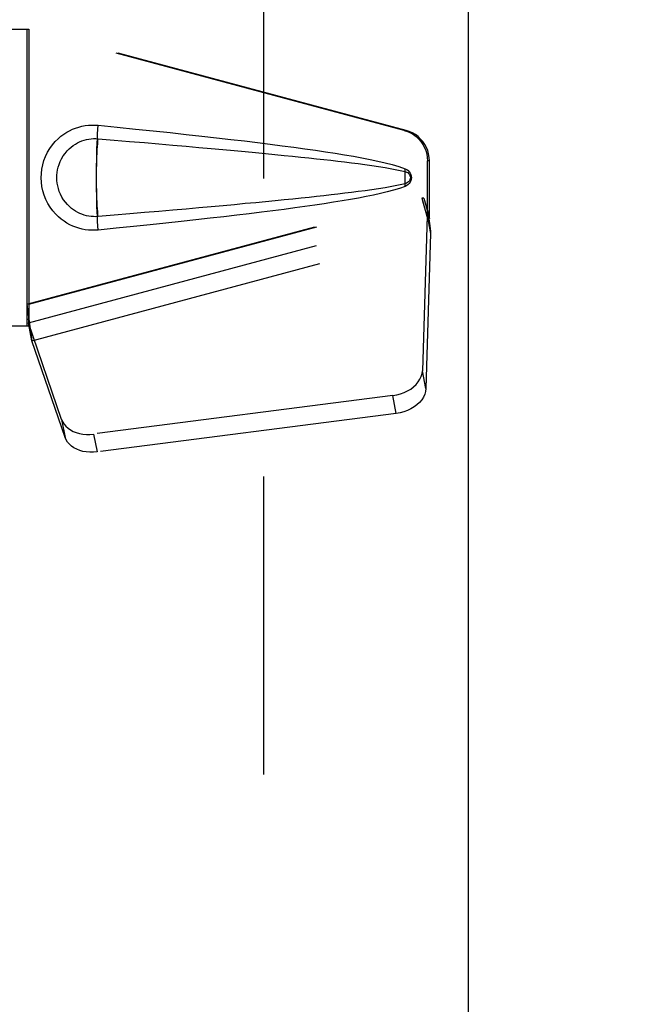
# Model space of a CAD drawing. Header units: inches. Extents: x 0 to 215, y 0 to 139.
# Tile 38 of 91: x 62.43 to 64.89, y 65.4 to 69.31. Entities that reach past the tile are written whole.
import ezdxf

# ---------------------------------------------------------------- set-up
doc = ezdxf.new("R2010")
doc.units = ezdxf.units.IN
doc.header["$LTSCALE"] = 11.835443
doc.header["$MEASUREMENT"] = 0
doc.linetypes.add('HIDDEN', pattern=[0.2, 0.1, -0.1])
doc.layers.get('0').update_dxf_attribs({"linetype": 'CONTINUOUS'})
doc.layers.add('DEFAULT_2', color=8, linetype='HIDDEN')
doc.layers.add('DIMENSIONS', color=7, linetype='CONTINUOUS')
doc.styles.get("Standard").update_dxf_attribs({"font": 'arial.ttf'})
doc.dimstyles.new('DIMSTYLE_1', dxfattribs={"dimtxt": 0.949367, "dimasz": 1.265823, "dimexe": 0.09, "dimexo": 0.07, "dimgap": 0.0375, "dimtad": 0, "dimtih": 1, "dimtoh": 1, "dimzin": 4, "dimdsep": 46, "dimtxsty": 'Standard', "dimblk": '_FILLED', "dimblk1": '_FILLED', "dimblk2": '_FILLED', "dimcen": 0.09, "dimazin": 1, "dimtfac": 1, "dimtofl": 0, "dimtmove": 0, "dimatfit": 3, "dimldrblk": '_FILLED', "dimfxl": 1, "dimtolj": 1, "dimtzin": 4, "dimarcsym": 0})

# ---------------------------------------------------------------- blocks, each defined once
blk = doc.blocks.new('_FILLED')
at = {"color": 0, "linetype": 'ByBlock'}
blk.add_solid([(0, 0), (-1, 0.2), (-1, -0.2)], dxfattribs=at)
blk = doc.blocks.new('*D13')
at = {"layer": 'DIMENSIONS', "color": 2, "linetype": 'Continuous'}
for p, q in [((60.5856, 79.2462), (58.1561, 79.2462)), ((64.2106, 79.2462), (66.7423, 79.2462))]:
    blk.add_line(p, q, dxfattribs=at)
at = {"layer": 'DIMENSIONS', "color": 2, "linetype": 'Continuous', "xscale": 1.2658227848, "yscale": 1.2658227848, "zscale": 1.2658227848}
blk.add_blockref('_FILLED', (60.5856, 79.2462), dxfattribs=at)
at = {"layer": 'DIMENSIONS', "color": 2, "linetype": 'Continuous', "xscale": 1.2658227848, "yscale": 1.2658227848, "zscale": 1.2658227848, "rotation": 180}
blk.add_blockref('_FILLED', (64.2106, 79.2462), dxfattribs=at)
at = {"layer": 'DIMENSIONS', "color": 2, "linetype": 'Continuous', "insert": (57.6814, 79.7209), "char_height": 0.94937, "width": 2.579879, "attachment_point": 3, "line_spacing_factor": 0.9}
blk.add_mtext('3.63', dxfattribs=at)

msp = doc.modelspace()

# ---------------------------------------------------------------- linework, layer by layer
at = {"color": 3, "linetype": 'Continuous'}
msp.add_line((64.2106, 103.6685), (64.2106, 33.3765), dxfattribs=at)
at = {"layer": 'DEFAULT_2', "color": 8, "linetype": 'HIDDEN'}
for p, q in [((63.3981, 103.0075), (63.3981, 34.0375)), ((62.1451, 69.2775), (62.4661, 69.2775)), ((62.4584, 69.2775), (62.4584, 68.0975)), ((63.9558, 68.8752), (62.4584, 69.2775)), ((62.4661, 69.2775), (62.4661, 68.0975)), ((63.9635, 68.8752), (62.4661, 69.2775)), ((63.9558, 68.8752), (63.9635, 68.8752)), ((64.0482, 68.5247), (64.0482, 68.7544)), ((64.0559, 68.7544), (64.0482, 68.7544)), ((64.0559, 68.5247), (64.0559, 68.7544)), ((63.9602, 68.6957), (63.9602, 68.7072)), ((63.9602, 68.6721), (63.9601, 68.6831)), ((63.9603, 68.6612), (63.9602, 68.6721)), ((62.4584, 68.185), (64.0264, 68.6063)), ((62.4661, 68.185), (64.0341, 68.6063)), ((64.0341, 68.6063), (64.0264, 68.6063)), ((64.0264, 68.6063), (64.0482, 68.5247)), ((64.0341, 68.6063), (64.0559, 68.5247)), ((64.0498, 68.5522), (64.0585, 68.4959)), ((62.4647, 68.1108), (64.0475, 68.5361)), ((64.0475, 68.5361), (64.0284, 67.921)), ((64.0475, 68.5361), (64.061, 68.4651)), ((64.0559, 68.5247), (64.0482, 68.5247)), ((62.4782, 68.0398), (64.061, 68.4651)), ((64.061, 68.4651), (64.0419, 67.8499)), ((64.0585, 68.4959), (64.0594, 68.4851)), ((64.0594, 68.4851), (64.0603, 68.4748)), ((64.0603, 68.4748), (64.061, 68.4651)), ((62.4661, 68.185), (62.4584, 68.185)), ((62.5966, 67.727), (62.4647, 68.1108)), ((62.4782, 68.0398), (62.4647, 68.1108)), ((62.474, 68.0702), (62.4653, 68.1265)), ((62.4661, 68.0975), (62.1451, 68.0975)), ((62.474, 68.0702), (62.4782, 68.0398)), ((62.6101, 67.656), (62.4782, 68.0398)), ((64.0419, 67.8499), (64.0284, 67.921)), ((63.9109, 67.8219), (62.7234, 67.6694)), ((63.9244, 67.7509), (63.9109, 67.8219)), ((62.5966, 67.727), (62.6101, 67.656)), ((63.9244, 67.7509), (62.737, 67.5984)), ((62.7234, 67.6694), (62.737, 67.5984))]:
    msp.add_line(p, q, dxfattribs=at)
for points in [[(62.742, 68.4795), (62.7292, 68.4786), (62.7163, 68.4786), (62.7033, 68.4793), (62.6905, 68.4809), (62.6777, 68.4833), (62.6652, 68.4865), (62.6529, 68.4904), (62.641, 68.4951), (62.6293, 68.5006), (62.6178, 68.5069), (62.6064, 68.5141), (62.595, 68.5225), (62.5836, 68.5321), (62.5724, 68.5432), (62.5614, 68.5559), (62.5511, 68.57), (62.5418, 68.5852), (62.5337, 68.6013), (62.5272, 68.6179), (62.522, 68.6349), (62.5184, 68.6521), (62.5162, 68.6693), (62.5154, 68.6866), (62.5161, 68.704), (62.5181, 68.7212), (62.5216, 68.7383), (62.5266, 68.7554), (62.533, 68.772), (62.5409, 68.7882), (62.5501, 68.8035), (62.5603, 68.8177), (62.5713, 68.8306), (62.5825, 68.8418), (62.5939, 68.8516), (62.6053, 68.8601), (62.6169, 68.8675), (62.6285, 68.874), (62.6402, 68.8795), (62.6523, 68.8843), (62.6646, 68.8883), (62.6772, 68.8916), (62.6901, 68.894), (62.703, 68.8956)], [(62.703, 68.8956), (62.7161, 68.8964), (62.729, 68.8964), (62.742, 68.8955)], [(62.7352, 68.7048), (62.7352, 68.711), (62.7354, 68.7343), (62.7358, 68.7573), (62.7363, 68.7797), (62.7369, 68.8016), (62.7377, 68.8226), (62.7386, 68.8426), (62.7396, 68.8615), (62.7408, 68.8792), (62.742, 68.8955)], [(62.742, 68.8955), (62.8176, 68.8879), (62.8903, 68.8806), (62.96, 68.8734), (63.0268, 68.8663), (63.091, 68.8594), (63.1525, 68.8526), (63.2115, 68.846), (63.268, 68.8395), (63.3222, 68.8331), (63.3742, 68.8268), (63.4241, 68.8206), (63.4719, 68.8144), (63.5177, 68.8084), (63.5616, 68.8023), (63.6036, 68.7963), (63.6439, 68.7903), (63.6825, 68.7843), (63.7195, 68.7782), (63.7548, 68.7722), (63.7886, 68.766), (63.8209, 68.7597), (63.8517, 68.7531), (63.8811, 68.7463), (63.909, 68.7391), (63.9354, 68.7311), (63.9603, 68.7225)], [(63.9558, 68.8752), (63.9688, 68.8709), (63.9811, 68.8653), (63.9928, 68.8584), (64.0037, 68.8502), (64.0136, 68.8409), (64.0225, 68.8305), (64.0301, 68.8193), (64.0365, 68.8073), (64.0416, 68.7946), (64.0453, 68.7815), (64.0475, 68.7681), (64.0482, 68.7544)], [(64.0559, 68.7544), (64.0551, 68.7681), (64.0529, 68.7815), (64.0493, 68.7946), (64.0442, 68.8073), (64.0378, 68.8193), (64.0301, 68.8305), (64.0213, 68.8409), (64.0114, 68.8502), (64.0005, 68.8584), (63.9888, 68.8653), (63.9765, 68.8709), (63.9635, 68.8752)], [(62.742, 68.533), (62.7327, 68.5325), (62.7233, 68.5326), (62.7139, 68.5333), (62.7045, 68.5346), (62.6953, 68.5364), (62.6862, 68.5389), (62.6773, 68.5418), (62.6687, 68.5453), (62.6603, 68.5494), (62.652, 68.554), (62.6437, 68.5593), (62.6356, 68.5654), (62.6274, 68.5724), (62.6194, 68.5804), (62.6115, 68.5896), (62.6041, 68.5997), (62.5975, 68.6105), (62.5918, 68.6217), (62.5872, 68.633), (62.5836, 68.6442), (62.5809, 68.6551), (62.5791, 68.6658), (62.578, 68.6763), (62.5777, 68.6867), (62.5779, 68.6971), (62.5789, 68.7075), (62.5806, 68.7182), (62.5831, 68.7291), (62.5866, 68.7402), (62.591, 68.7515), (62.5965, 68.7627), (62.603, 68.7737), (62.6103, 68.7839), (62.6182, 68.7933), (62.6262, 68.8015), (62.6345, 68.8087), (62.6427, 68.815), (62.6511, 68.8204), (62.6595, 68.8252), (62.668, 68.8294), (62.6767, 68.833), (62.6857, 68.836), (62.6949, 68.8385), (62.7042, 68.8404), (62.7136, 68.8417), (62.7231, 68.8424), (62.7326, 68.8425), (62.742, 68.842)], [(62.742, 68.533), (62.7409, 68.5417), (62.7399, 68.5518), (62.739, 68.5633), (62.7381, 68.576), (62.7373, 68.5898), (62.7367, 68.6046), (62.7361, 68.6201), (62.7357, 68.6364), (62.7354, 68.6531), (62.7352, 68.6702), (62.7351, 68.6875), (62.7352, 68.7048), (62.7354, 68.7218), (62.7357, 68.7386), (62.7361, 68.7548), (62.7367, 68.7704), (62.7373, 68.7852), (62.7381, 68.799), (62.739, 68.8117), (62.7399, 68.8232), (62.7409, 68.8333), (62.742, 68.842)], [(62.742, 68.842), (62.8054, 68.8367), (62.8666, 68.8315), (62.9256, 68.8265), (62.9826, 68.8216), (63.0374, 68.8168), (63.0902, 68.8122), (63.141, 68.8077), (63.1898, 68.8033), (63.2366, 68.7991), (63.2816, 68.7949), (63.3247, 68.7909), (63.366, 68.787), (63.4055, 68.7832), (63.4432, 68.7795), (63.4792, 68.776), (63.5135, 68.7725), (63.5462, 68.7691), (63.5776, 68.7658), (63.6077, 68.7626), (63.6368, 68.7594), (63.6651, 68.7563), (63.6927, 68.7531), (63.7198, 68.7498), (63.7467, 68.7465), (63.7736, 68.7431), (63.8003, 68.7396), (63.8272, 68.7358), (63.854, 68.7318), (63.8808, 68.7276), (63.9075, 68.7229), (63.934, 68.7176), (63.9604, 68.7117)], [(63.9604, 68.6633), (63.9603, 68.6713), (63.9602, 68.6793), (63.9601, 68.6875), (63.9602, 68.6957), (63.9603, 68.7037), (63.9604, 68.7117)], [(63.9602, 68.7072), (63.9603, 68.7138), (63.9603, 68.716), (63.9603, 68.7181), (63.9603, 68.7203), (63.9603, 68.7225)], [(63.9603, 68.7225), (63.9663, 68.7194), (63.9716, 68.7155), (63.9761, 68.7108), (63.9798, 68.7056), (63.9824, 68.6999), (63.984, 68.694), (63.9846, 68.6877), (63.9841, 68.6814), (63.9825, 68.6754), (63.9799, 68.6697), (63.9763, 68.6644), (63.9717, 68.6596), (63.9664, 68.6557), (63.9602, 68.6525)], [(63.9604, 68.7117), (63.9655, 68.7098), (63.97, 68.7073), (63.9738, 68.7041), (63.9769, 68.7004), (63.9791, 68.6963), (63.9804, 68.6919), (63.9808, 68.6873), (63.9803, 68.6826), (63.9789, 68.6783), (63.9767, 68.6743), (63.9736, 68.6707), (63.9698, 68.6676), (63.9654, 68.6651), (63.9604, 68.6633)], [(62.742, 68.4795), (62.7408, 68.4958), (62.7396, 68.5135), (62.7386, 68.5324), (62.7377, 68.5524), (62.7369, 68.5734), (62.7363, 68.5952), (62.7358, 68.6177), (62.7354, 68.6407), (62.7352, 68.664), (62.7352, 68.6702)], [(63.9604, 68.6633), (63.9341, 68.6574), (63.9076, 68.6521), (63.8809, 68.6474), (63.8542, 68.6432), (63.8274, 68.6392), (63.8007, 68.6355), (63.7739, 68.6319), (63.7472, 68.6285), (63.7203, 68.6252), (63.6932, 68.622), (63.6657, 68.6188), (63.6375, 68.6156), (63.6084, 68.6125), (63.5784, 68.6092), (63.5471, 68.6059), (63.5144, 68.6026), (63.48, 68.5991), (63.444, 68.5955), (63.4063, 68.5919), (63.3668, 68.5881), (63.3255, 68.5842), (63.2824, 68.5801), (63.2374, 68.576), (63.1905, 68.5717), (63.1416, 68.5674), (63.0908, 68.5629), (63.0379, 68.5582), (62.983, 68.5534), (62.926, 68.5485), (62.8668, 68.5435), (62.8055, 68.5383), (62.742, 68.533)], [(63.9602, 68.6525), (63.9603, 68.6547), (63.9603, 68.6569), (63.9603, 68.659), (63.9603, 68.6612)], [(63.9602, 68.6525), (63.9376, 68.6446), (63.9137, 68.6372), (63.8884, 68.6305), (63.8618, 68.6241), (63.8339, 68.618), (63.8048, 68.6121), (63.7744, 68.6064), (63.7427, 68.6007), (63.7096, 68.5951), (63.675, 68.5895), (63.639, 68.5839), (63.6015, 68.5784), (63.5624, 68.5728), (63.5217, 68.5672), (63.4793, 68.5615), (63.4352, 68.5558), (63.3893, 68.55), (63.3415, 68.5442), (63.2917, 68.5383), (63.2399, 68.5322), (63.186, 68.5261), (63.1298, 68.5198), (63.0714, 68.5135), (63.0106, 68.507), (62.9474, 68.5003), (62.8816, 68.4935), (62.8131, 68.4866), (62.742, 68.4795)], [(64.0264, 68.6063), (64.0317, 68.5867), (64.0371, 68.5675), (64.0425, 68.5486), (64.0479, 68.5302), (64.0532, 68.5127), (64.0585, 68.4959)], [(64.0341, 68.6063), (64.0367, 68.5967), (64.0393, 68.5873), (64.042, 68.578), (64.0446, 68.569), (64.0472, 68.5604), (64.0498, 68.5522)], [(64.0498, 68.5522), (64.0494, 68.5494), (64.0491, 68.5466), (64.0487, 68.5439), (64.0483, 68.5412), (64.0479, 68.5386), (64.0475, 68.5361)], [(62.4584, 68.185), (62.4609, 68.1648), (62.4636, 68.1447), (62.4662, 68.1251), (62.4689, 68.106), (62.474, 68.0702)], [(62.4661, 68.185), (62.4659, 68.1747), (62.4656, 68.1447)], [(62.4729, 68.078), (62.4713, 68.0889), (62.4692, 68.1063), (62.4675, 68.1223), (62.4664, 68.1368), (62.4658, 68.1496), (62.4657, 68.1572)], [(62.4653, 68.1265), (62.4651, 68.121), (62.465, 68.1184), (62.4649, 68.1158), (62.4648, 68.1133), (62.4647, 68.1108)], [(62.4656, 68.1447), (62.4655, 68.1354), (62.4653, 68.1265)], [(63.9109, 67.8219), (63.9263, 67.8246), (63.9412, 67.8286), (63.9556, 67.834), (63.9693, 67.8405), (63.9819, 67.8481), (63.9933, 67.8567), (64.0034, 67.8662), (64.0119, 67.8764), (64.0187, 67.8872), (64.0238, 67.8983), (64.027, 67.9095), (64.0284, 67.921)], [(64.0419, 67.8499), (64.0406, 67.8385), (64.0374, 67.8272), (64.0323, 67.8161), (64.0255, 67.8054), (64.0169, 67.7952), (64.0069, 67.7857), (63.9955, 67.7771), (63.9828, 67.7694), (63.9692, 67.7629), (63.9548, 67.7576), (63.9399, 67.7536), (63.9244, 67.7509)], [(62.5966, 67.727), (62.6008, 67.7173), (62.6065, 67.7083), (62.6137, 67.7), (62.6222, 67.6924), (62.632, 67.6857), (62.643, 67.68), (62.6549, 67.6753), (62.6677, 67.6718), (62.6811, 67.6694), (62.6949, 67.6682), (62.709, 67.6682), (62.7234, 67.6694)], [(62.737, 67.5984), (62.7226, 67.5972), (62.7085, 67.5971), (62.6946, 67.5983), (62.6812, 67.6007), (62.6685, 67.6043), (62.6565, 67.6089), (62.6456, 67.6147), (62.6358, 67.6213), (62.6272, 67.6289), (62.62, 67.6373), (62.6143, 67.6463), (62.6101, 67.656)]]:
    msp.add_lwpolyline(points, dxfattribs=at)

# ---------------------------------------------------------------- dimensions: what is measured, and where the dimension line sits
at = {"layer": 'DIMENSIONS', "color": 2, "linetype": 'Continuous'}
dim = msp.add_linear_dim(base=(64.2106310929, 79.2461956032), p1=(60.5856310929, 102.6474962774), p2=(64.2106310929, 33.3764962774), dimstyle='DIMSTYLE_1', dxfattribs=at)
dim.commit()
dim.dimension.update_dxf_attribs({"geometry": '*D13', "text_midpoint": (56.3902377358, 79.2409013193), "dimtype": 160})

doc.saveas('drawing.dxf')
